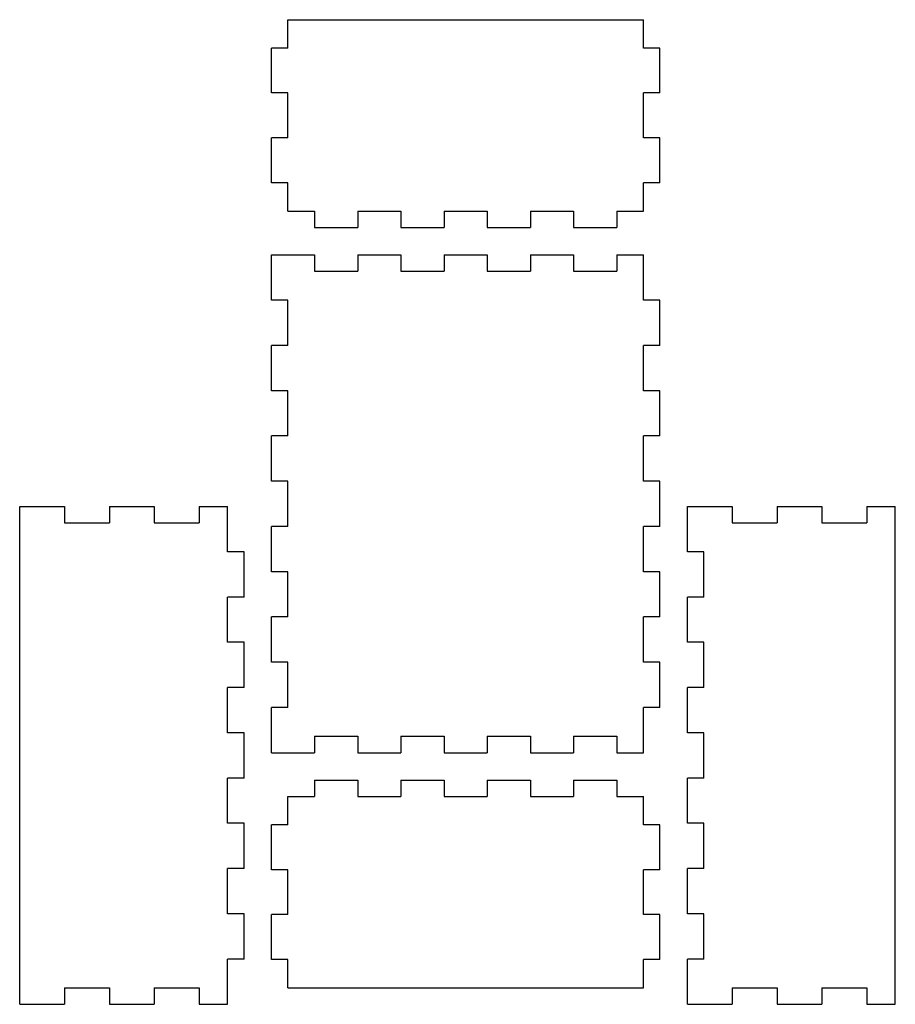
# Model space of a CAD drawing. Extents: x 10 to 330, y 202 to 562.
import ezdxf

# ---------------------------------------------------------------- set-up
doc = ezdxf.new("R2010")
doc.units = 0
doc.layers.add('LAYER_1', color=7, linetype='CONTINUOUS')

msp = doc.modelspace()

# ---------------------------------------------------------------- linework, layer by layer
at = {"layer": 'LAYER_1', "color": 7}
for points in [[(108, 562), (238, 562)], [(108, 551.6), (108, 562)], [(238, 551.6), (238, 562)], [(102, 535.2), (102, 551.6)], [(108, 551.6), (102, 551.6)], [(244, 551.6), (238, 551.6)], [(244, 535.2), (244, 551.6)], [(108, 535.2), (102, 535.2)], [(108, 518.8), (108, 535.2)], [(238, 518.8), (238, 535.2)], [(244, 535.2), (238, 535.2)], [(102, 502.4), (102, 518.8)], [(108, 518.8), (102, 518.8)], [(244, 518.8), (238, 518.8)], [(244, 502.4), (244, 518.8)], [(108, 502.4), (102, 502.4)], [(108, 492), (108, 502.4)], [(238, 492), (238, 502.4)], [(244, 502.4), (238, 502.4)], [(108, 492), (117.78, 492)], [(117.78, 492), (117.78, 486)], [(133.56, 492), (133.56, 486)], [(133.56, 492), (149.33, 492)], [(149.33, 492), (149.33, 486)], [(165.11, 492), (165.11, 486)], [(165.11, 492), (180.89, 492)], [(180.89, 492), (180.89, 486)], [(196.67, 492), (196.67, 486)], [(196.67, 492), (212.44, 492)], [(212.44, 492), (212.44, 486)], [(228.22, 492), (228.22, 486)], [(228.22, 492), (238, 492)], [(117.78, 486), (133.56, 486)], [(149.33, 486), (165.11, 486)], [(180.89, 486), (196.67, 486)], [(212.44, 486), (228.22, 486)], [(102, 476), (117.78, 476)], [(102, 459.45), (102, 476)], [(117.78, 476), (117.78, 470)], [(133.56, 476), (133.56, 470)], [(133.56, 476), (149.33, 476)], [(149.33, 476), (149.33, 470)], [(165.11, 476), (165.11, 470)], [(165.11, 476), (180.89, 476)], [(180.89, 476), (180.89, 470)], [(196.67, 476), (196.67, 470)], [(196.67, 476), (212.44, 476)], [(212.44, 476), (212.44, 470)], [(228.22, 476), (228.22, 470)], [(228.22, 476), (238, 476)], [(238, 459.45), (238, 476)], [(117.78, 470), (133.56, 470)], [(149.33, 470), (165.11, 470)], [(180.89, 470), (196.67, 470)], [(212.44, 470), (228.22, 470)], [(108, 459.45), (102, 459.45)], [(108, 442.91), (108, 459.45)], [(244, 459.45), (238, 459.45)], [(244, 442.91), (244, 459.45)], [(102, 426.36), (102, 442.91)], [(108, 442.91), (102, 442.91)], [(238, 426.36), (238, 442.91)], [(244, 442.91), (238, 442.91)], [(108, 426.36), (102, 426.36)], [(108, 409.82), (108, 426.36)], [(244, 426.36), (238, 426.36)], [(244, 409.82), (244, 426.36)], [(102, 393.27), (102, 409.82)], [(108, 409.82), (102, 409.82)], [(238, 393.27), (238, 409.82)], [(244, 409.82), (238, 409.82)], [(108, 393.27), (102, 393.27)], [(108, 376.73), (108, 393.27)], [(244, 393.27), (238, 393.27)], [(244, 376.73), (244, 393.27)], [(10, 384), (26.4, 384)], [(10, 202), (10, 384)], [(26.4, 384), (26.4, 378)], [(42.8, 384), (42.8, 378)], [(42.8, 384), (59.2, 384)], [(59.2, 384), (59.2, 378)], [(75.6, 384), (75.6, 378)], [(75.6, 384), (86, 384)], [(86, 367.45), (86, 384)], [(254, 384), (270.4, 384)], [(254, 367.45), (254, 384)], [(270.4, 384), (270.4, 378)], [(286.8, 384), (286.8, 378)], [(286.8, 384), (303.2, 384)], [(303.2, 384), (303.2, 378)], [(319.6, 384), (319.6, 378)], [(319.6, 384), (330, 384)], [(330, 202), (330, 384)], [(26.4, 378), (42.8, 378)], [(59.2, 378), (75.6, 378)], [(102, 360.18), (102, 376.73)], [(108, 376.73), (102, 376.73)], [(238, 360.18), (238, 376.73)], [(244, 376.73), (238, 376.73)], [(270.4, 378), (286.8, 378)], [(303.2, 378), (319.6, 378)], [(92, 367.45), (86, 367.45)], [(92, 350.91), (92, 367.45)], [(260, 367.45), (254, 367.45)], [(260, 350.91), (260, 367.45)], [(108, 360.18), (102, 360.18)], [(108, 343.64), (108, 360.18)], [(244, 360.18), (238, 360.18)], [(244, 343.64), (244, 360.18)], [(86, 334.36), (86, 350.91)], [(92, 350.91), (86, 350.91)], [(254, 334.36), (254, 350.91)], [(260, 350.91), (254, 350.91)], [(102, 327.09), (102, 343.64)], [(108, 343.64), (102, 343.64)], [(238, 327.09), (238, 343.64)], [(244, 343.64), (238, 343.64)], [(92, 334.36), (86, 334.36)], [(92, 317.82), (92, 334.36)], [(260, 334.36), (254, 334.36)], [(260, 317.82), (260, 334.36)], [(108, 327.09), (102, 327.09)], [(108, 310.55), (108, 327.09)], [(244, 327.09), (238, 327.09)], [(244, 310.55), (244, 327.09)], [(86, 301.27), (86, 317.82)], [(92, 317.82), (86, 317.82)], [(254, 301.27), (254, 317.82)], [(260, 317.82), (254, 317.82)], [(102, 294), (102, 310.55)], [(108, 310.55), (102, 310.55)], [(238, 294), (238, 310.55)], [(244, 310.55), (238, 310.55)], [(92, 301.27), (86, 301.27)], [(92, 284.73), (92, 301.27)], [(117.78, 300), (117.78, 294)], [(117.78, 300), (133.56, 300)], [(133.56, 300), (133.56, 294)], [(149.33, 300), (149.33, 294)], [(149.33, 300), (165.11, 300)], [(165.11, 300), (165.11, 294)], [(180.89, 300), (180.89, 294)], [(180.89, 300), (196.67, 300)], [(196.67, 300), (196.67, 294)], [(212.44, 300), (212.44, 294)], [(212.44, 300), (228.22, 300)], [(228.22, 300), (228.22, 294)], [(260, 301.27), (254, 301.27)], [(260, 284.73), (260, 301.27)], [(102, 294), (117.78, 294)], [(133.56, 294), (149.33, 294)], [(165.11, 294), (180.89, 294)], [(196.67, 294), (212.44, 294)], [(228.22, 294), (238, 294)], [(86, 268.18), (86, 284.73)], [(92, 284.73), (86, 284.73)], [(254, 268.18), (254, 284.73)], [(260, 284.73), (254, 284.73)], [(117.78, 284), (117.78, 278)], [(117.78, 284), (133.56, 284)], [(133.56, 284), (133.56, 278)], [(149.33, 284), (149.33, 278)], [(149.33, 284), (165.11, 284)], [(165.11, 284), (165.11, 278)], [(180.89, 284), (180.89, 278)], [(180.89, 284), (196.67, 284)], [(196.67, 284), (196.67, 278)], [(212.44, 284), (212.44, 278)], [(212.44, 284), (228.22, 284)], [(228.22, 284), (228.22, 278)], [(108, 278), (117.78, 278)], [(108, 267.6), (108, 278)], [(133.56, 278), (149.33, 278)], [(165.11, 278), (180.89, 278)], [(196.67, 278), (212.44, 278)], [(228.22, 278), (238, 278)], [(238, 267.6), (238, 278)], [(92, 268.18), (86, 268.18)], [(92, 251.64), (92, 268.18)], [(102, 251.2), (102, 267.6)], [(108, 267.6), (102, 267.6)], [(244, 267.6), (238, 267.6)], [(244, 251.2), (244, 267.6)], [(260, 268.18), (254, 268.18)], [(260, 251.64), (260, 268.18)], [(86, 235.09), (86, 251.64)], [(92, 251.64), (86, 251.64)], [(108, 251.2), (102, 251.2)], [(108, 234.8), (108, 251.2)], [(238, 234.8), (238, 251.2)], [(244, 251.2), (238, 251.2)], [(254, 235.09), (254, 251.64)], [(260, 251.64), (254, 251.64)], [(92, 235.09), (86, 235.09)], [(92, 218.55), (92, 235.09)], [(102, 218.4), (102, 234.8)], [(108, 234.8), (102, 234.8)], [(244, 234.8), (238, 234.8)], [(244, 218.4), (244, 234.8)], [(260, 235.09), (254, 235.09)], [(260, 218.55), (260, 235.09)], [(86, 202), (86, 218.55)], [(92, 218.55), (86, 218.55)], [(108, 218.4), (102, 218.4)], [(108, 208), (108, 218.4)], [(238, 208), (238, 218.4)], [(244, 218.4), (238, 218.4)], [(254, 202), (254, 218.55)], [(260, 218.55), (254, 218.55)], [(26.4, 208), (26.4, 202)], [(26.4, 208), (42.8, 208)], [(42.8, 208), (42.8, 202)], [(59.2, 208), (59.2, 202)], [(59.2, 208), (75.6, 208)], [(75.6, 208), (75.6, 202)], [(108, 208), (238, 208)], [(270.4, 208), (270.4, 202)], [(270.4, 208), (286.8, 208)], [(286.8, 208), (286.8, 202)], [(303.2, 208), (303.2, 202)], [(303.2, 208), (319.6, 208)], [(319.6, 208), (319.6, 202)], [(10, 202), (26.4, 202)], [(42.8, 202), (59.2, 202)], [(75.6, 202), (86, 202)], [(254, 202), (270.4, 202)], [(286.8, 202), (303.2, 202)], [(319.6, 202), (330, 202)]]:
    msp.add_lwpolyline(points, dxfattribs=at)

doc.saveas('drawing.dxf')
